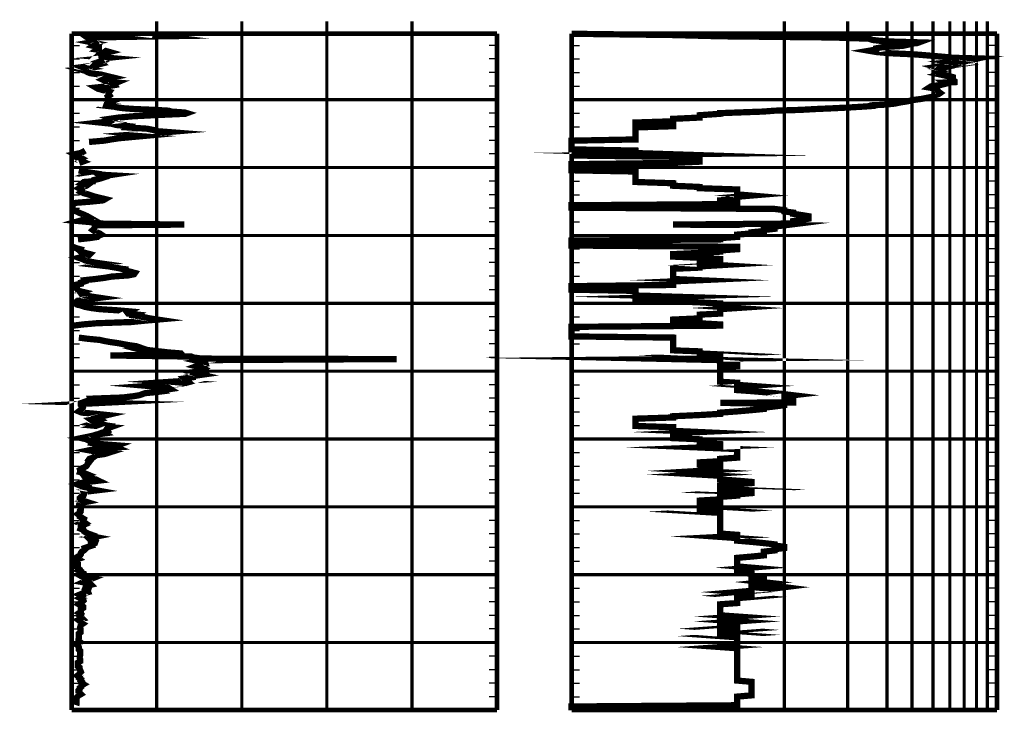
# Model space of a CAD drawing. Extents: x 0 to 10.2, y 0 to 7.6.
# Tile 7 of 8: x 5 to 8.2, y 3.6 to 5.8. Entities that reach past the tile are written whole.
import ezdxf

# ---------------------------------------------------------------- set-up
doc = ezdxf.new("R2010")
doc.units = 0
doc.linetypes.add('Dot', pattern=[0.04, 0, -0.04])
doc.linetypes.add('Solid', pattern=[0])
doc.layers.get('0').update_dxf_attribs({"linetype": 'Solid'})

msp = doc.modelspace()

# ---------------------------------------------------------------- linework, layer by layer
at = {"color": 8, "linetype": 'Solid', "const_width": 0.01}
for points in [[(5.466, 5.75), (5.466, 5.79)], [(5.738, 5.75), (5.738, 5.79)], [(6.01, 5.75), (6.01, 5.79)], [(6.282, 5.75), (6.282, 5.79)]]:
    msp.add_lwpolyline(points, dxfattribs=at)
at = {"color": 8, "linetype": 'Dot', "const_width": 0.01}
for points in [[(7.472, 5.79), (7.472, 3.58754626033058)], [(7.6743763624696, 5.79), (7.6743763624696, 3.58754626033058)], [(7.80024905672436, 5.79), (7.80024905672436, 3.58754626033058)], [(7.87996842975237, 5.79), (7.87996842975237, 3.58754626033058)], [(7.9472996, 5.79), (7.9472996, 3.58754626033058)], [(8.0011429, 5.79), (8.0011429, 3.58754626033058)], [(8.0466667, 5.79), (8.0466667, 3.58754626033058)], [(8.0861012, 5.79), (8.0861012, 3.58754626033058)], [(8.1208849, 5.79), (8.1208849, 3.58754626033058)], [(5.466, 5.75), (5.466, 3.58754626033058)], [(5.738, 5.75), (5.738, 3.58754626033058)], [(6.01, 5.75), (6.01, 3.58754626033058)], [(6.282, 5.75), (6.282, 3.58754626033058)], [(5.194, 5.53915783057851), (6.554, 5.53915783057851)], [(6.554, 5.53915783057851), (5.194, 5.53915783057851)], [(6.792, 5.53915783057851), (8.152, 5.53915783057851)], [(8.152, 5.53915783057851), (6.792, 5.53915783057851)], [(5.194, 5.32221568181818), (6.554, 5.32221568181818)], [(6.554, 5.32221568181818), (5.194, 5.32221568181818)], [(6.792, 5.32221568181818), (8.152, 5.32221568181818)], [(8.152, 5.32221568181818), (6.792, 5.32221568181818)], [(5.194, 5.10527353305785), (6.554, 5.10527353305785)], [(6.554, 5.10527353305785), (5.194, 5.10527353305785)], [(6.792, 5.10527353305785), (8.152, 5.10527353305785)], [(8.152, 5.10527353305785), (6.792, 5.10527353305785)], [(5.194, 4.88833138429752), (6.554, 4.88833138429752)], [(6.554, 4.88833138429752), (5.194, 4.88833138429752)], [(6.792, 4.88833138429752), (8.152, 4.88833138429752)], [(8.152, 4.88833138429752), (6.792, 4.88833138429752)], [(5.194, 4.67138923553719), (6.554, 4.67138923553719)], [(6.554, 4.67138923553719), (5.194, 4.67138923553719)], [(6.792, 4.67138923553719), (8.152, 4.67138923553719)], [(8.152, 4.67138923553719), (6.792, 4.67138923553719)], [(5.194, 4.45444708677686), (6.554, 4.45444708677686)], [(6.554, 4.45444708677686), (5.194, 4.45444708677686)], [(6.792, 4.45444708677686), (8.152, 4.45444708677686)], [(8.152, 4.45444708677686), (6.792, 4.45444708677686)], [(5.194, 4.23750493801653), (6.554, 4.23750493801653)], [(6.554, 4.23750493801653), (5.194, 4.23750493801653)], [(6.792, 4.23750493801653), (8.152, 4.23750493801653)], [(8.152, 4.23750493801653), (6.792, 4.23750493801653)], [(5.194, 4.0205627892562), (6.554, 4.0205627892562)], [(6.554, 4.0205627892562), (5.194, 4.0205627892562)], [(6.792, 4.0205627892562), (8.152, 4.0205627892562)], [(8.152, 4.0205627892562), (6.792, 4.0205627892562)], [(5.194, 3.80362064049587), (6.554, 3.80362064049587)], [(6.554, 3.80362064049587), (5.194, 3.80362064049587)], [(6.792, 3.80362064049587), (8.152, 3.80362064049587)], [(8.152, 3.80362064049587), (6.792, 3.80362064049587)]]:
    msp.add_lwpolyline(points, dxfattribs=at)
at = {"color": 244, "linetype": 'Solid', "const_width": 0.02}
for points in [[(6.792, 5.75), (7.11644245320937, 5.74588981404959), (7.26729960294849, 5.74191109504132), (7.62870526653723, 5.73804475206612), (7.74259920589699, 5.73417840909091), (7.75418187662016, 5.73018059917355), (7.77606746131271, 5.72768446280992), (7.81550198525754, 5.72509460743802), (7.90275854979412, 5.7225420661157), (7.89580951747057, 5.71998952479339), (7.86625284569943, 5.71743698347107), (7.86625284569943, 5.71484669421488), (7.85028570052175, 5.71128103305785), (7.78643063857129, 5.70732053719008), (7.76532735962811, 5.70337913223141), (7.76532735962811, 5.69949413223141), (7.74259920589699, 5.69564644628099), (7.76532735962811, 5.69172413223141), (7.8061259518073, 5.68793285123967), (7.88869302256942, 5.68406650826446), (7.9352440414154, 5.68025657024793), (7.98076785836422, 5.67637157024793), (8.01082634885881, 5.67316212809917), (8.08976981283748, 5.67109727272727), (8.05498609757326, 5.66375898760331), (8.02928987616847, 5.66238878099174), (8.02478108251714, 5.66103766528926), (8.01082634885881, 5.65968611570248), (8.02020238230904, 5.65831590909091), (8.02020238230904, 5.65698345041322), (8.02928987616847, 5.65565099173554), (8.02478108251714, 5.65433719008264), (8.01555157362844, 5.65298564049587), (8.02478108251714, 5.65163452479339), (8.01555157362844, 5.6503020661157), (8.00602428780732, 5.64896960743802), (8.00602428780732, 5.64761805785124), (7.9911310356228, 5.64628559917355), (7.97002775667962, 5.64482167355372), (7.95888227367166, 5.64339506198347), (7.96450759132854, 5.64179966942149), (7.97544662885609, 5.64001683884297), (7.97002775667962, 5.63857157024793), (7.96450759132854, 5.63708898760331), (7.95888227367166, 5.63035076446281), (7.96450759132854, 5.6285679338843), (7.97002775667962, 5.62723547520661), (7.96450759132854, 5.62425121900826), (7.97544662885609, 5.62121055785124), (7.97002775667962, 5.61985944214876), (8.01082634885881, 5.61090667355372), (8.01082634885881, 5.60704033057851), (8.01082634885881, 5.60313667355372), (8.01555157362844, 5.59923301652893), (8.01555157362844, 5.59536667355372), (7.98076785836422, 5.59388365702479), (7.98599490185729, 5.58994225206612), (7.97002775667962, 5.58600084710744), (7.94133333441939, 5.58202212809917), (7.9352440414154, 5.5780807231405), (7.95888227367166, 5.57421438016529), (7.96450759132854, 5.56445458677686), (7.97002775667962, 5.56058867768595), (7.96450759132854, 5.55675964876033), (7.9531477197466, 5.55287464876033), (7.94729960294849, 5.54897055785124), (7.92902654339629, 5.54534849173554), (7.90954782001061, 5.54161361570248), (7.88140079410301, 5.53791605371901), (7.86625284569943, 5.53414342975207), (7.84196627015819, 5.53035258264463), (7.82458947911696, 5.52663636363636), (7.78643063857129, 5.52284508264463), (7.75418187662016, 5.52139981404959), (7.75418187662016, 5.51914752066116), (7.71797492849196, 5.51667004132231), (7.67670039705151, 5.51419256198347), (7.62870526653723, 5.5117901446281), (7.5713670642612, 5.50933175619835), (7.52584324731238, 5.50674146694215), (7.44088490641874, 5.50407654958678), (7.40610119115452, 5.50129882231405), (7.32114285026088, 5.49820175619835), (7.26729960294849, 5.49615599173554), (7.26729960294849, 5.4941852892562), (7.20140079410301, 5.48958741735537), (7.20140079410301, 5.48600223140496), (7.20140079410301, 5.48207991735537), (7.11644245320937, 5.47800704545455), (7.11644245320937, 5.47412204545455), (7.11644245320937, 5.47019929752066), (6.99670039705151, 5.46631429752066), (6.99670039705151, 5.4623351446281), (7.11644245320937, 5.45835642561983), (7.11644245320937, 5.45441502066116), (6.99670039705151, 5.45049227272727), (6.99670039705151, 5.44647580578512), (6.99670039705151, 5.44251574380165), (6.99670039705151, 5.43853659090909), (6.99670039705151, 5.43579661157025), (6.99670039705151, 5.43191161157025), (6.99670039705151, 5.42795111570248), (6.99670039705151, 5.42393508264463), (6.99670039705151, 5.41993727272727), (6.99670039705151, 5.41605227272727), (6.99670039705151, 5.41214818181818), (6.792, 5.40816946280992), (6.792, 5.40415299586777), (6.792, 5.4001929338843), (6.792, 5.39627018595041), (6.792, 5.39229146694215), (6.792, 5.38834962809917), (6.792, 5.38433316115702), (6.792, 5.38048590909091), (6.99670039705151, 5.37652584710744), (6.99670039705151, 5.37254669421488), (6.99670039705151, 5.3685866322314), (7.11644245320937, 5.36466388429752), (6.792, 5.36076022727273), (7.11644245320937, 5.35678107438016), (7.11644245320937, 5.35278369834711), (7.20140079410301, 5.34887960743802), (7.20140079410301, 5.34490088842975), (7.20140079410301, 5.34101545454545), (7.11644245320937, 5.33705539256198), (6.792, 5.33305758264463), (6.792, 5.32921033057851), (6.792, 5.32530623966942), (6.792, 5.32129020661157), (6.792, 5.3173483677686), (6.792, 5.31346336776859), (6.99670039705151, 5.30959702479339), (6.99670039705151, 5.3056747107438), (6.99670039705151, 5.30173330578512), (6.99670039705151, 5.29784830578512), (6.99670039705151, 5.29390646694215), (6.99670039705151, 5.29007787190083), (6.99670039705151, 5.28617421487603), (6.99670039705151, 5.28225146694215), (6.99670039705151, 5.27842287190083), (6.99670039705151, 5.27613283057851), (7.11644245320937, 5.27213545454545), (7.11644245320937, 5.2681376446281), (7.11644245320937, 5.26413983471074), (7.20140079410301, 5.26021708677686), (7.20140079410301, 5.2562192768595), (7.32114285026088, 5.25222190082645), (7.32114285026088, 5.24826183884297), (7.32114285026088, 5.24435774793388), (7.32114285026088, 5.24047274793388), (7.32114285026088, 5.23655), (7.36666666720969, 5.23272140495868), (7.32114285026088, 5.22889237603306), (7.32114285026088, 5.22528896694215), (7.32114285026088, 5.22132890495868), (7.26729960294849, 5.2173875), (7.26729960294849, 5.21342743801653), (7.32114285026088, 5.20952334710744), (7.32114285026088, 5.20561969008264), (6.792, 5.20173469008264), (6.792, 5.19775553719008), (6.792, 5.19387053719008), (7.44088490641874, 5.1899477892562), (7.472, 5.1860627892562), (7.472, 5.18210272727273), (7.50014702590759, 5.17823638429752), (7.50014702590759, 5.17437004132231), (7.52584324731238, 5.17056010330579), (7.54948147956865, 5.16665601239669), (7.54948147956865, 5.1627523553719), (7.54948147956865, 5.15888601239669), (7.52584324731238, 5.15501966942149), (7.50014702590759, 5.15115332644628), (7.50014702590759, 5.1472119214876), (7.50014702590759, 5.1433455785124), (7.11644245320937, 5.13993004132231), (7.472, 5.13745212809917), (7.44088490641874, 5.13352981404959), (7.44088490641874, 5.12996371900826), (7.44088490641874, 5.12639762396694), (7.40610119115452, 5.12270049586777), (7.40610119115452, 5.1189842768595), (7.36666666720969, 5.11526805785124), (7.36666666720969, 5.11157049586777), (7.32114285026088, 5.10781696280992), (7.32114285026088, 5.10413805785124), (7.32114285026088, 5.10051599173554), (7.26729960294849, 5.09661190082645), (7.26729960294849, 5.09263318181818), (6.792, 5.0887104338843), (6.792, 5.08475037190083), (6.792, 5.08084671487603), (6.792, 5.07683024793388), (6.792, 5.0729075), (7.32114285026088, 5.06900384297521), (7.32114285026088, 5.06508109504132), (7.32114285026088, 5.06121475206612), (7.26729960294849, 5.05725469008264), (7.26729960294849, 5.05333194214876), (7.20140079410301, 5.04942785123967), (7.11644245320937, 5.04548688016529), (7.11644245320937, 5.04150772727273), (7.11644245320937, 5.03758541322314), (7.20140079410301, 5.03371907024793), (7.26729960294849, 5.02981497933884), (7.26729960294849, 5.02589223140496), (7.20140079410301, 5.02193216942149), (7.20140079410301, 5.01795345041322), (7.20140079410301, 5.0141244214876), (7.26729960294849, 5.01018301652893), (7.20140079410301, 5.00626070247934), (7.20140079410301, 5.00231929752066), (7.11644245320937, 4.99845295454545), (7.11644245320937, 4.9970454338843), (7.11644245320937, 4.99323549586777), (7.11644245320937, 4.98923768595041), (7.11644245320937, 4.98523987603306), (7.11644245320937, 4.98131712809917), (7.11644245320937, 4.97748853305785), (7.11644245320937, 4.97365950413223), (7.11644245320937, 4.96975584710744), (7.11644245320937, 4.96594590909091), (7.20140079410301, 4.96211688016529), (7.11644245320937, 4.95834469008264), (7.11644245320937, 4.9545720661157), (7.11644245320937, 4.95072438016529), (7.11644245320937, 4.94691444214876), (6.792, 4.94312316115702), (6.792, 4.93935053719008), (6.792, 4.93557834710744), (6.792, 4.93173066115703), (6.99670039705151, 4.92799578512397), (6.99670039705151, 4.92420450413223), (6.99670039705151, 4.92052603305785), (6.99670039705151, 4.91686621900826), (6.99670039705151, 4.91315), (7.11644245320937, 4.90950884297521), (6.99670039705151, 4.90584902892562), (6.99670039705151, 4.90222652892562), (6.99670039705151, 4.89852940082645), (7.11644245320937, 4.89488824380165), (7.20140079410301, 4.89130349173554), (7.26729960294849, 4.88770008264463), (7.26729960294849, 4.88411533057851), (7.26729960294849, 4.88045508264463), (7.26729960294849, 4.87683301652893), (7.32114285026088, 4.87317320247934), (7.26729960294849, 4.86958845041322), (7.26729960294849, 4.8660223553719), (7.26729960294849, 4.86241894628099), (7.26729960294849, 4.85885285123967), (7.26729960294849, 4.85538047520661), (7.20140079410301, 4.85202090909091), (7.20140079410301, 4.84811725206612), (7.20140079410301, 4.84410078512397), (7.20140079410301, 4.84015938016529), (7.11644245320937, 4.8362552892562), (7.11644245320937, 4.83233297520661), (7.11644245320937, 4.82841022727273), (7.20140079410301, 4.82448747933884), (7.26729960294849, 4.82060247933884), (7.26729960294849, 4.81673613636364), (6.792, 4.81301991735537), (6.792, 4.80920997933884), (6.792, 4.80538138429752), (6.792, 4.8017966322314), (6.792, 4.79785522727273), (6.792, 4.79400754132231), (6.792, 4.79006613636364), (6.792, 4.78616247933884), (6.792, 4.7823898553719), (7.11644245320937, 4.77857991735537), (7.11644245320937, 4.77482595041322), (7.11644245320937, 4.77107241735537), (7.11644245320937, 4.76773150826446), (7.11644245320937, 4.76442834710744), (7.11644245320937, 4.7611625), (7.11644245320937, 4.75785933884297), (7.11644245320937, 4.75451842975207), (7.11644245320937, 4.75115886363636), (7.11644245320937, 4.74783704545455), (7.11644245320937, 4.74447747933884), (7.11644245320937, 4.7412302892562), (7.11644245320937, 4.73790847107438), (7.20140079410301, 4.73460530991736), (7.20140079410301, 4.73130171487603), (7.20140079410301, 4.72796123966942), (7.26729960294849, 4.72475179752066), (7.20140079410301, 4.72141088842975), (7.26729960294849, 4.71801357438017), (7.26729960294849, 4.71474816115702), (7.26729960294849, 4.71146365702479), (7.11644245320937, 4.70994332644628), (7.26729960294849, 4.70660241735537), (7.26729960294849, 4.70266101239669), (7.26729960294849, 4.69870095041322), (7.32114285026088, 4.69475954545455), (7.32114285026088, 4.69089320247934), (7.32114285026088, 4.68695179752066), (7.26729960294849, 4.68302948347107), (7.26729960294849, 4.67914404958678), (7.26729960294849, 4.67527770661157), (7.26729960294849, 4.67135539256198), (7.26729960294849, 4.66746995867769), (7.26729960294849, 4.66350989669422), (7.26729960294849, 4.65964398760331), (7.26729960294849, 4.65575855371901), (7.26729960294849, 4.65187355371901), (7.26729960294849, 4.6480072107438), (7.26729960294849, 4.64429099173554), (7.26729960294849, 4.64081904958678), (7.26729960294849, 4.63751588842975), (7.32114285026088, 4.63423095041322), (7.32114285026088, 4.63081541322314), (7.32114285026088, 4.62753090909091), (7.36666666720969, 4.62422774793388), (7.32114285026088, 4.62088683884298), (7.32114285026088, 4.61754592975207), (7.32114285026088, 4.61416770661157), (7.32114285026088, 4.61082679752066), (7.36666666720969, 4.60754229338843), (7.40610119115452, 4.60423913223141), (7.44088490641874, 4.60097328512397), (7.472, 4.59765146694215), (7.50014702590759, 4.59429190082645), (7.472, 4.59096964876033), (7.472, 4.58710330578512), (7.472, 4.58321830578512), (7.50014702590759, 4.57929555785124), (7.50014702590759, 4.57533549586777), (7.50014702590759, 4.57146915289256), (7.26729960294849, 4.56994882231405), (7.472, 4.56647688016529), (7.472, 4.56249772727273), (7.44088490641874, 4.55849991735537), (7.40610119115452, 4.55448388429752), (7.40610119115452, 4.55050473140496), (7.36666666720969, 4.54661973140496), (7.32114285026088, 4.54267832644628), (7.26729960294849, 4.53879332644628), (7.26729960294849, 4.5348705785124), (7.20140079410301, 4.53102289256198), (7.11644245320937, 4.52715698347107), (7.11644245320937, 4.52327154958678), (6.99670039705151, 4.51936789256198), (6.99670039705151, 4.51548289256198), (6.99670039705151, 4.51163520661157), (6.99670039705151, 4.50773154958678), (6.99670039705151, 4.50382745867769), (6.99670039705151, 4.49998020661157), (6.99670039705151, 4.49611386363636), (7.11644245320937, 4.49224752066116), (7.11644245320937, 4.48832477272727), (7.11644245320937, 4.48442068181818), (7.11644245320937, 4.48055477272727), (7.20140079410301, 4.47666933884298), (7.11644245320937, 4.47274702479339), (7.11644245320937, 4.4688242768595), (7.11644245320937, 4.46497659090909), (7.11644245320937, 4.46112933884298), (7.11644245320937, 4.45728165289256), (7.20140079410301, 4.45343396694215), (7.20140079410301, 4.44956762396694), (7.20140079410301, 4.44568262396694), (7.20140079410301, 4.44187268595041), (7.26729960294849, 4.43794993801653), (7.26729960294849, 4.43402762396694), (7.26729960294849, 4.43004847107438), (7.20140079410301, 4.42734580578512), (7.32114285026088, 4.42225938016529), (7.32114285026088, 4.41829931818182), (7.32114285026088, 4.41432059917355), (7.32114285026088, 4.41041650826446), (7.32114285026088, 4.40653150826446), (7.32114285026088, 4.40257144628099), (7.32114285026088, 4.39863004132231), (7.32114285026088, 4.39474504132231), (7.26729960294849, 4.39091601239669), (7.26729960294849, 4.38708741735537), (7.26729960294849, 4.38337119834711), (7.20140079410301, 4.37982419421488), (7.20140079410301, 4.3758827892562), (7.20140079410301, 4.37192229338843), (7.26729960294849, 4.36799997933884), (7.26729960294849, 4.36403948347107), (7.26729960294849, 4.36017314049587), (7.26729960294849, 4.35632588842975), (7.20140079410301, 4.35242179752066), (7.26729960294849, 4.34853679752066), (7.26729960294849, 4.34463314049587), (7.20140079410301, 4.34076679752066), (7.26729960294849, 4.33688136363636), (7.26729960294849, 4.33295904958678), (7.26729960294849, 4.32894258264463), (7.26729960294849, 4.32503849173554), (7.32114285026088, 4.32117258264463), (7.36666666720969, 4.31732489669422), (7.36666666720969, 4.31343989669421), (7.32114285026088, 4.30955489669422), (7.26729960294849, 4.30568811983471), (7.26729960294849, 4.30187818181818), (7.26729960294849, 4.29804958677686), (7.26729960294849, 4.2940708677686), (7.36666666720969, 4.2901667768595), (7.32114285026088, 4.28673214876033), (7.36666666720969, 4.28521181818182), (7.36666666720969, 4.28128907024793), (7.32114285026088, 4.27734809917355), (7.32114285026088, 4.2733316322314), (7.26729960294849, 4.26935247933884), (7.26729960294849, 4.26541107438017), (7.26729960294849, 4.26148832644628), (7.20140079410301, 4.25752826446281), (7.20140079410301, 4.25354954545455), (7.26729960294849, 4.24958904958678), (7.26729960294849, 4.24570448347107), (7.26729960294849, 4.2417630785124), (7.20140079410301, 4.23780301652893), (7.20140079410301, 4.23393667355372), (7.20140079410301, 4.22993842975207), (7.26729960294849, 4.22601611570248), (7.20140079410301, 4.2220933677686), (7.26729960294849, 4.21817061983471), (7.26729960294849, 4.21428561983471), (7.26729960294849, 4.21038196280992), (7.26729960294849, 4.20649696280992), (7.26729960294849, 4.20255555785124), (7.26729960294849, 4.19863280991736), (7.26729960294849, 4.19476646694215), (7.26729960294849, 4.19090012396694), (7.26729960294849, 4.18694006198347), (7.26729960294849, 4.18305506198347), (7.26729960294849, 4.17920737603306), (7.26729960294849, 4.17534103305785), (7.26729960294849, 4.17151243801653), (7.26729960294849, 4.16758969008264), (7.26729960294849, 4.16383615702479), (7.26729960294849, 4.15985700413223), (7.26729960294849, 4.15595334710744), (7.26729960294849, 4.15208657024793), (7.32114285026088, 4.14812650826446), (7.32114285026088, 4.14420419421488), (7.26729960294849, 4.14142646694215), (7.32114285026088, 4.13756012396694), (7.32114285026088, 4.13356231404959), (7.32114285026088, 4.12950853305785), (7.36666666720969, 4.12552938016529), (7.40610119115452, 4.12166303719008), (7.44088490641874, 4.11768431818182), (7.44088490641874, 4.11372425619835), (7.472, 4.10982016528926), (7.472, 4.10595382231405), (7.44088490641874, 4.10206882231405), (7.44088490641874, 4.09818382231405), (7.40610119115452, 4.09422376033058), (7.40610119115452, 4.09026326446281), (7.40610119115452, 4.08630320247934), (7.40610119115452, 4.08238088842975), (7.36666666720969, 4.07843948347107), (7.32114285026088, 4.07451673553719), (7.32114285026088, 4.07059398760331), (7.32114285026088, 4.06674630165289), (7.32114285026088, 4.06276758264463), (7.32114285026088, 4.05880752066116), (7.32114285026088, 4.05495983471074), (7.32114285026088, 4.05099977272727), (7.32114285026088, 4.04709611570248), (7.36666666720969, 4.0431547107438), (7.32114285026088, 4.0392692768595), (7.32114285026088, 4.0354029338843), (7.32114285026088, 4.0315179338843), (7.32114285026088, 4.0276329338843), (7.36666666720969, 4.0237292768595), (7.36666666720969, 4.01982518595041), (7.36666666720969, 4.01594018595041), (7.40610119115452, 4.0120925), (7.40610119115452, 4.00813243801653), (7.36666666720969, 4.00422878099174), (7.36666666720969, 4.00103799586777), (7.40610119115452, 3.9965520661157), (7.36666666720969, 3.99261066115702), (7.36666666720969, 3.98863194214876), (7.44088490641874, 3.98467188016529), (7.472, 3.9807491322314), (7.44088490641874, 3.9768641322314), (7.36666666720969, 3.97290407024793), (7.36666666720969, 3.96898132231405), (7.32114285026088, 3.96505857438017), (7.36666666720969, 3.96117357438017), (7.36666666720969, 3.95730723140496), (7.32114285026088, 3.95336582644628), (7.36666666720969, 3.9494248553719), (7.32114285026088, 3.94552076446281), (7.32114285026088, 3.94163576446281), (7.32114285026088, 3.93771301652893), (7.32114285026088, 3.93377161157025), (7.32114285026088, 3.92988661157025), (7.26729960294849, 3.92598295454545), (7.26729960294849, 3.92207886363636), (7.26729960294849, 3.91813745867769)], [(7.26729960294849, 3.91813745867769), (7.26729960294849, 3.91417739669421), (7.26729960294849, 3.91029239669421), (7.26729960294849, 3.90638830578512), (7.26729960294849, 3.90244690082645), (7.26729960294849, 3.89852458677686), (7.26729960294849, 3.89462049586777), (7.26729960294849, 3.89077324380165), (7.32114285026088, 3.88688780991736), (7.26729960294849, 3.88292774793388), (7.26729960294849, 3.879005), (7.26729960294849, 3.87508268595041), (7.32114285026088, 3.87121634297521), (7.26729960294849, 3.86733134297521), (7.26729960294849, 3.86348365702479), (7.26729960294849, 3.85969237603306), (7.32114285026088, 3.85599481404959), (7.32114285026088, 3.85203475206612), (7.26729960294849, 3.84803694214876), (7.32114285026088, 3.8440582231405), (7.26729960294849, 3.84011681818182), (7.26729960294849, 3.83621272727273), (7.26729960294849, 3.83227175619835), (7.32114285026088, 3.82834900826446), (7.26729960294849, 3.82438894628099), (7.32114285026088, 3.82050351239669), (7.32114285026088, 3.81663760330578), (7.32114285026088, 3.81269619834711), (7.32114285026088, 3.80877345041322), (7.32114285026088, 3.80488801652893), (7.32114285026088, 3.80096570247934), (7.32114285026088, 3.79708070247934), (7.32114285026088, 3.79317661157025), (7.26729960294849, 3.78927295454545), (7.32114285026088, 3.78538795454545), (7.32114285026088, 3.78155935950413), (7.32114285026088, 3.77765526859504), (7.32114285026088, 3.77378892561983), (7.32114285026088, 3.76992258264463), (7.32114285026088, 3.76607489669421), (7.32114285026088, 3.7622276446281), (7.32114285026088, 3.75837995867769), (7.32114285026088, 3.75460733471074), (7.32114285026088, 3.75085380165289), (7.32114285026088, 3.74726904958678), (7.32114285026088, 3.74334630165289), (7.32114285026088, 3.73942398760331), (7.32114285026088, 3.73544483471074), (7.32114285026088, 3.73150342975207), (7.32114285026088, 3.72758111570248), (7.32114285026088, 3.72354555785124), (7.32114285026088, 3.71958549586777), (7.32114285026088, 3.70984435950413), (7.32114285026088, 3.70582789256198), (7.32114285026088, 3.70184917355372), (7.32114285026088, 3.69796417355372), (7.32114285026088, 3.69398502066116), (7.32114285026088, 3.68996855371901), (7.32114285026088, 3.68602714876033), (7.32114285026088, 3.68210483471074), (7.36666666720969, 3.67818208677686), (7.36666666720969, 3.67425977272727), (7.36666666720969, 3.6702992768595), (7.36666666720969, 3.66635787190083), (7.36666666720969, 3.66243555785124), (7.36666666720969, 3.65847506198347), (7.36666666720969, 3.654515), (7.36666666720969, 3.65055493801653), (7.36666666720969, 3.64663219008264), (7.36666666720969, 3.64270987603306), (7.36666666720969, 3.6387307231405), (7.36666666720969, 3.63477066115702), (7.32114285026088, 3.63084791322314), (7.32114285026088, 3.62690650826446), (7.32114285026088, 3.62289004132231), (7.32114285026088, 3.61892997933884), (7.32114285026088, 3.61500723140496), (7.32114285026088, 3.61110357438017), (7.32114285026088, 3.60718082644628), (7.32114285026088, 3.60322076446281), (6.792, 3.59927935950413), (6.792, 3.59530064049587), (6.792, 3.59139654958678), (6.792, 3.58743648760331)]]:
    msp.add_lwpolyline(points, dxfattribs=at)
at = {"color": 205, "linetype": 'Solid', "const_width": 0.02}
for points in [[(5.4524, 5.74588981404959), (5.4864, 5.74191109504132), (5.24432, 5.73804475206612), (5.24976, 5.73417840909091), (5.27288, 5.73018059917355), (5.27288, 5.72768446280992), (5.27288, 5.72509460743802), (5.25792, 5.7225420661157), (5.27016, 5.71998952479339), (5.27424, 5.71743698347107), (5.2688, 5.71484669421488), (5.26336, 5.71128103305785), (5.28104, 5.70732053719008), (5.28104, 5.70337913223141), (5.2756, 5.69949413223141), (5.30144, 5.69564644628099), (5.31504, 5.69172413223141), (5.30008, 5.68793285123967), (5.28512, 5.68406650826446), (5.27832, 5.68025657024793), (5.27424, 5.67637157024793), (5.31096, 5.67316212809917), (5.29056, 5.67109727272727), (5.29192, 5.66375898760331), (5.2892, 5.66238878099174), (5.28512, 5.66103766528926), (5.2892, 5.65968611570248), (5.2892, 5.65831590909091), (5.29056, 5.65698345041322), (5.27832, 5.65565099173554), (5.27016, 5.65433719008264), (5.27016, 5.65298564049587), (5.2688, 5.65163452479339), (5.27288, 5.6503020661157), (5.26744, 5.64896960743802), (5.25792, 5.64761805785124), (5.2484, 5.64628559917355), (5.23888, 5.64482167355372), (5.228, 5.64339506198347), (5.23208, 5.64179966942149), (5.24024, 5.64001683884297), (5.22936, 5.63857157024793), (5.21848, 5.63708898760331), (5.2416, 5.63035076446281), (5.24296, 5.6285679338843), (5.24568, 5.62723547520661), (5.25248, 5.62425121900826), (5.27288, 5.62121055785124), (5.28648, 5.61985944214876), (5.3232, 5.61090667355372), (5.30144, 5.60704033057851), (5.29328, 5.60313667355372), (5.30144, 5.59923301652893), (5.31912, 5.59536667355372), (5.33816, 5.59388365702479), (5.32864, 5.58994225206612), (5.33136, 5.58600084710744), (5.30824, 5.58202212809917), (5.27152, 5.5780807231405), (5.27832, 5.57421438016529), (5.31504, 5.56445458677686), (5.31232, 5.56058867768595), (5.31232, 5.55675964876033), (5.31504, 5.55287464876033), (5.3096, 5.54897055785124), (5.31096, 5.54534849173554), (5.31096, 5.54161361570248), (5.31096, 5.53791605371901), (5.32048, 5.53414342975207), (5.3096, 5.53035258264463), (5.30688, 5.52663636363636), (5.30552, 5.52284508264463), (5.31504, 5.52139981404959), (5.3096, 5.51914752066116), (5.33136, 5.51667004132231), (5.34224, 5.51419256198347), (5.36128, 5.5117901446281), (5.39528, 5.50933175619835), (5.4592, 5.50674146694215), (5.50408, 5.50407654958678), (5.51224, 5.50129882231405), (5.55576, 5.49820175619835), (5.56256, 5.49615599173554), (5.55712, 5.4941852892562), (5.45648, 5.48958741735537), (5.38848, 5.48600223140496), (5.34496, 5.48207991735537), (5.3164, 5.47800704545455), (5.32456, 5.47412204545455), (5.31776, 5.47019929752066), (5.28376, 5.46631429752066), (5.32184, 5.4623351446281), (5.3368, 5.45835642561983), (5.3776, 5.45441502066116), (5.37352, 5.45049227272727), (5.43472, 5.44647580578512), (5.45512, 5.44251574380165), (5.46736, 5.43853659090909), (5.50272, 5.43579661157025), (5.45648, 5.43191161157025), (5.398, 5.42795111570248), (5.432, 5.42393508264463), (5.38848, 5.41993727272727), (5.34632, 5.41605227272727), (5.32048, 5.41214818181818), (5.29736, 5.40816946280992), (5.24976, 5.40415299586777)], [(5.23752, 5.37652584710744), (5.23072, 5.37254669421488), (5.22256, 5.3685866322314), (5.20352, 5.36466388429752), (5.21848, 5.35678107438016), (5.22528, 5.35278369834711), (5.21576, 5.34887960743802), (5.21984, 5.34490088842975), (5.22936, 5.34101545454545), (5.21848, 5.33705539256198)], [(5.21712, 5.31346336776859), (5.23072, 5.30959702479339), (5.25656, 5.3056747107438), (5.24704, 5.30173330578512), (5.31504, 5.29784830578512), (5.2892, 5.29390646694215), (5.29464, 5.29007787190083), (5.2824, 5.28617421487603), (5.26472, 5.28225146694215), (5.26336, 5.27842287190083), (5.23344, 5.27613283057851), (5.228, 5.27213545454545), (5.24704, 5.2681376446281), (5.2416, 5.26413983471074), (5.22528, 5.26021708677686), (5.21848, 5.2562192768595), (5.22664, 5.25222190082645), (5.228, 5.24826183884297), (5.22392, 5.24435774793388), (5.23208, 5.24047274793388), (5.24704, 5.23655), (5.25792, 5.23272140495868), (5.27016, 5.22889237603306), (5.28512, 5.22528896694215), (5.30144, 5.22132890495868), (5.29464, 5.2173875), (5.25656, 5.21342743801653), (5.2076, 5.20952334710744), (5.19808, 5.20561969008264), (5.19672, 5.1899477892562), (5.2008, 5.1860627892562), (5.20896, 5.18210272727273), (5.21712, 5.17823638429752), (5.22664, 5.17437004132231), (5.23616, 5.17056010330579), (5.24432, 5.16665601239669), (5.25112, 5.1627523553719), (5.25792, 5.15888601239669), (5.23072, 5.15501966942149), (5.21712, 5.15115332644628), (5.26064, 5.1472119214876), (5.26472, 5.1433455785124), (5.5544, 5.13993004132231), (5.27152, 5.13745212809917), (5.2688, 5.13352981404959), (5.26744, 5.12996371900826), (5.26608, 5.12639762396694), (5.262, 5.12270049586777), (5.26744, 5.1189842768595), (5.27424, 5.11526805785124), (5.28376, 5.11157049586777), (5.2892, 5.10781696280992), (5.27968, 5.10413805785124), (5.27696, 5.10051599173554), (5.25112, 5.09661190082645), (5.2144, 5.09263318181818)], [(5.19808, 5.06900384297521), (5.2076, 5.06508109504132), (5.2212, 5.06121475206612), (5.21848, 5.05725469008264), (5.22256, 5.05333194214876), (5.23752, 5.04942785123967), (5.25248, 5.04548688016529), (5.2484, 5.04150772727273), (5.23344, 5.03758541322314), (5.21712, 5.03371907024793), (5.228, 5.02981497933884), (5.23616, 5.02589223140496), (5.25112, 5.02193216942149), (5.27152, 5.01795345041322), (5.29872, 5.0141244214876), (5.27832, 5.01018301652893), (5.31232, 5.00626070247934), (5.33544, 5.00231929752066), (5.35448, 4.99845295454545), (5.36672, 4.9970454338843), (5.36672, 4.99323549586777), (5.38168, 4.98923768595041), (5.39664, 4.98523987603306), (5.39392, 4.98131712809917), (5.37488, 4.97748853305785), (5.32184, 4.97365950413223), (5.30008, 4.96975584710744), (5.27016, 4.96594590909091), (5.2348, 4.96211688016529), (5.23616, 4.95834469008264), (5.22392, 4.9545720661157), (5.22392, 4.95072438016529), (5.20488, 4.94691444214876), (5.21576, 4.92799578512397), (5.23208, 4.92420450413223), (5.22392, 4.92052603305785), (5.22664, 4.91686621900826), (5.23888, 4.91315), (5.25928, 4.90950884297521), (5.28376, 4.90584902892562), (5.25384, 4.90222652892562), (5.2348, 4.89852940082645), (5.21168, 4.89488824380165), (5.2076, 4.89130349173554), (5.20624, 4.88770008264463), (5.21168, 4.88411533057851), (5.22664, 4.88045508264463), (5.23752, 4.87683301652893), (5.25656, 4.87317320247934), (5.28376, 4.86958845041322), (5.33816, 4.8660223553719), (5.37896, 4.86241894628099), (5.37216, 4.85885285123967), (5.37488, 4.85538047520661), (5.40616, 4.85202090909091), (5.40072, 4.84811725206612), (5.4252, 4.84410078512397), (5.44288, 4.84015938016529), (5.46872, 4.8362552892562), (5.42384, 4.83233297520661), (5.38576, 4.82841022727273), (5.27424, 4.82448747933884), (5.22936, 4.82060247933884), (5.19944, 4.81673613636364)], [(5.21712, 4.77857991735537), (5.24568, 4.77482595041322), (5.28512, 4.77107241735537), (5.29872, 4.76773150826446), (5.31776, 4.76442834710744), (5.34088, 4.7611625), (5.35856, 4.75785933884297), (5.37624, 4.75451842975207), (5.40072, 4.75115886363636), (5.41024, 4.74783704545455), (5.39664, 4.74447747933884), (5.40888, 4.7412302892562), (5.4456, 4.73790847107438), (5.47416, 4.73460530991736), (5.50272, 4.73130171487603), (5.54352, 4.72796123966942), (5.54624, 4.72475179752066), (5.31776, 4.72141088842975), (5.57616, 4.71801357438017), (5.58568, 4.71474816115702), (5.61016, 4.71146365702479), (6.23304, 4.70994332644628), (5.6292, 4.70660241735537), (5.60336, 4.70266101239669), (5.62104, 4.69870095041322), (5.6224, 4.69475954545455), (5.60336, 4.69089320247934), (5.59248, 4.68695179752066), (5.6088, 4.68302948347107), (5.61696, 4.67914404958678), (5.61016, 4.67527770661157), (5.61424, 4.67135539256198), (5.57888, 4.66746995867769), (5.59112, 4.66350989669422), (5.6088, 4.65964398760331), (5.5816, 4.65575855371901), (5.5816, 4.65187355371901), (5.5544, 4.6480072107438), (5.55848, 4.64429099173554), (5.56256, 4.64081904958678), (5.5136, 4.63751588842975), (5.5612, 4.63423095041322), (5.54896, 4.63081541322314), (5.48096, 4.62753090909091), (5.43608, 4.62422774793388), (5.47416, 4.62088683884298), (5.50408, 4.61754592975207), (5.50952, 4.61416770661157), (5.4864, 4.61082679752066), (5.48912, 4.60754229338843), (5.46328, 4.60423913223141), (5.42928, 4.60097328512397), (5.41976, 4.59765146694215), (5.41024, 4.59429190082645), (5.38984, 4.59096964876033), (5.3572, 4.58710330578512), (5.25384, 4.58321830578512), (5.2552, 4.57929555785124), (5.2416, 4.57533549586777), (5.23072, 4.57146915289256), (5.29192, 4.56994882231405), (5.22392, 4.56647688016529), (5.22392, 4.56249772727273), (5.22664, 4.55849991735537), (5.22936, 4.55448388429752), (5.22664, 4.55050473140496), (5.22256, 4.54661973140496), (5.21712, 4.54267832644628), (5.22664, 4.53879332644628), (5.27152, 4.5348705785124), (5.30824, 4.53102289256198), (5.29192, 4.52715698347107), (5.27832, 4.52327154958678), (5.28376, 4.51936789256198), (5.25656, 4.51548289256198), (5.262, 4.51163520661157), (5.27424, 4.50773154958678), (5.262, 4.50382745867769), (5.2892, 4.49998020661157), (5.2756, 4.49611386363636), (5.31912, 4.49224752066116), (5.30824, 4.48832477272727), (5.30552, 4.48442068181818), (5.30824, 4.48055477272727), (5.29736, 4.47666933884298), (5.3028, 4.47274702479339), (5.27424, 4.4688242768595), (5.262, 4.46497659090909), (5.24432, 4.46112933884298), (5.22528, 4.45728165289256), (5.2416, 4.45343396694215), (5.2484, 4.44956762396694), (5.25928, 4.44568262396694), (5.25792, 4.44187268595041), (5.29056, 4.43794993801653), (5.34088, 4.43402762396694), (5.33, 4.43004847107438), (5.3368, 4.42734580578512), (5.2688, 4.42225938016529), (5.24976, 4.41829931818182), (5.27152, 4.41432059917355), (5.31232, 4.41041650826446), (5.30008, 4.40653150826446), (5.27288, 4.40257144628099), (5.26744, 4.39863004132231), (5.262, 4.39474504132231), (5.25112, 4.39091601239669), (5.2484, 4.38708741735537), (5.25248, 4.38337119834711), (5.24976, 4.37982419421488), (5.24568, 4.3758827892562), (5.24432, 4.37192229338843), (5.2416, 4.36799997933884), (5.2348, 4.36403948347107), (5.22664, 4.36017314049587), (5.2212, 4.35632588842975), (5.22256, 4.35242179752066), (5.2212, 4.34853679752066), (5.23616, 4.34463314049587), (5.24568, 4.34076679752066), (5.23344, 4.33688136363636), (5.23616, 4.33295904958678), (5.24704, 4.32894258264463), (5.27152, 4.32503849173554), (5.27968, 4.32117258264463), (5.24704, 4.31732489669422), (5.22392, 4.31343989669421), (5.21168, 4.30955489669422), (5.2212, 4.30568811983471), (5.23072, 4.30187818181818), (5.25112, 4.29804958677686), (5.25248, 4.2940708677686), (5.27424, 4.2901667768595), (5.24568, 4.28673214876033), (5.23208, 4.28521181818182), (5.23344, 4.28128907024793), (5.23344, 4.27734809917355), (5.23208, 4.2733316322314), (5.22392, 4.26935247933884), (5.21984, 4.26541107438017), (5.21984, 4.26148832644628), (5.22936, 4.25752826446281), (5.2416, 4.25354954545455), (5.2212, 4.24958904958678), (5.21848, 4.24570448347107), (5.21848, 4.2417630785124), (5.22256, 4.23780301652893), (5.22392, 4.23393667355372), (5.22392, 4.22993842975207), (5.2212, 4.22601611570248), (5.22256, 4.2220933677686), (5.21984, 4.21817061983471), (5.2144, 4.21428561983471), (5.21984, 4.21038196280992), (5.21984, 4.20649696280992), (5.22664, 4.20255555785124), (5.23344, 4.19863280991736), (5.23208, 4.19476646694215), (5.23072, 4.19090012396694), (5.23616, 4.18694006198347), (5.22392, 4.18305506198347), (5.23208, 4.17920737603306), (5.22392, 4.17534103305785), (5.22392, 4.17151243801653), (5.22256, 4.16758969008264), (5.23208, 4.16383615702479), (5.23344, 4.15985700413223), (5.23888, 4.15595334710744), (5.24704, 4.15208657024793), (5.25792, 4.14812650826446), (5.25248, 4.14420419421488), (5.26744, 4.14142646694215), (5.2484, 4.13756012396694), (5.25248, 4.13356231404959), (5.2552, 4.12950853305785), (5.27016, 4.12552938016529), (5.2688, 4.12166303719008), (5.25792, 4.11768431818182), (5.25928, 4.11372425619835), (5.24704, 4.10982016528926), (5.23616, 4.10595382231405), (5.23752, 4.10206882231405), (5.23344, 4.09818382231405), (5.22664, 4.09422376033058), (5.22392, 4.09026326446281), (5.22392, 4.08630320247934), (5.2212, 4.08238088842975), (5.2144, 4.07843948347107), (5.2076, 4.07451673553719), (5.2144, 4.07059398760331), (5.20352, 4.06674630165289), (5.20352, 4.06276758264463), (5.20896, 4.05880752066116), (5.2144, 4.05495983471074), (5.2144, 4.05099977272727), (5.2076, 4.04709611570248), (5.21168, 4.0431547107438), (5.21712, 4.0392692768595), (5.2144, 4.0354029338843), (5.22256, 4.0315179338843), (5.2212, 4.0276329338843), (5.23344, 4.0237292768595), (5.2348, 4.01982518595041), (5.22528, 4.01594018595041), (5.23208, 4.0120925), (5.25928, 4.00813243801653), (5.24976, 4.00422878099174), (5.24024, 4.00103799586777), (5.23072, 3.9965520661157), (5.25248, 3.99261066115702), (5.25656, 3.98863194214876), (5.24024, 3.98467188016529), (5.23888, 3.9807491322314), (5.23752, 3.9768641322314), (5.24704, 3.97290407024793), (5.24568, 3.96898132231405), (5.24704, 3.96505857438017), (5.23072, 3.96117357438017), (5.2212, 3.95730723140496), (5.23072, 3.95336582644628), (5.23072, 3.9494248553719), (5.22256, 3.94552076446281), (5.23072, 3.94163576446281), (5.23208, 3.93771301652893), (5.228, 3.93377161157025), (5.22256, 3.92988661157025), (5.21712, 3.92598295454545), (5.22392, 3.92207886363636), (5.23072, 3.91813745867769), (5.23072, 3.91417739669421), (5.22392, 3.91029239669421), (5.22392, 3.90638830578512), (5.22392, 3.90244690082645), (5.21848, 3.89852458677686), (5.22528, 3.89462049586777), (5.22392, 3.89077324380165), (5.2212, 3.88688780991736), (5.22528, 3.88292774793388), (5.22936, 3.879005), (5.21712, 3.87508268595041), (5.22256, 3.87121634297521), (5.22256, 3.86733134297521), (5.22936, 3.86348365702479), (5.22392, 3.85969237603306), (5.22256, 3.85599481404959), (5.2212, 3.85203475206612), (5.22256, 3.84803694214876), (5.22256, 3.8440582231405), (5.22256, 3.84011681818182), (5.22256, 3.83621272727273), (5.21712, 3.83227175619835), (5.21712, 3.82834900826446), (5.21712, 3.82438894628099), (5.21712, 3.82050351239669), (5.21712, 3.81663760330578), (5.21576, 3.81269619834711), (5.21576, 3.80877345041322), (5.2212, 3.80488801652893), (5.21576, 3.80096570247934), (5.21032, 3.79708070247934), (5.21576, 3.79317661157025), (5.21712, 3.78927295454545), (5.21712, 3.78538795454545), (5.21712, 3.78155935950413), (5.2212, 3.77765526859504), (5.2212, 3.77378892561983), (5.2212, 3.76992258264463), (5.2212, 3.76607489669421), (5.2212, 3.7622276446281), (5.21984, 3.75837995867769), (5.21984, 3.75460733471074), (5.2212, 3.75085380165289), (5.2212, 3.74726904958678), (5.2212, 3.74334630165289), (5.2144, 3.73942398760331), (5.2144, 3.73544483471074), (5.2144, 3.73150342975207), (5.2144, 3.72758111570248), (5.21984, 3.72354555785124), (5.21984, 3.71958549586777), (5.22392, 3.70984435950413), (5.21984, 3.70582789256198), (5.21848, 3.70184917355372), (5.21304, 3.69796417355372), (5.21984, 3.69398502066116), (5.21848, 3.68996855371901), (5.22392, 3.68602714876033), (5.22256, 3.68210483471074), (5.22664, 3.67818208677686), (5.22528, 3.67425977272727), (5.23208, 3.6702992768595), (5.22528, 3.66635787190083), (5.22528, 3.66243555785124), (5.21984, 3.65847506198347), (5.21984, 3.654515), (5.21576, 3.65055493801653), (5.21576, 3.64663219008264), (5.21984, 3.64270987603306), (5.22392, 3.6387307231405), (5.21712, 3.63477066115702), (5.21304, 3.63084791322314), (5.20896, 3.62690650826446), (5.20896, 3.62289004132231), (5.21032, 3.61892997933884), (5.21032, 3.61500723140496), (5.21032, 3.61110357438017), (5.21032, 3.60718082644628), (5.20896, 3.60322076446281)]]:
    msp.add_lwpolyline(points, dxfattribs=at)
at = {"color": 7, "linetype": 'Solid', "const_width": 0.015}
for points in [[(5.194, 5.75), (6.554, 5.75)], [(5.194, 5.75), (5.194, 3.58754626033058)], [(6.554, 5.75), (6.554, 3.58754626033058)], [(6.792, 5.75), (8.152, 5.75)], [(6.792, 5.75), (6.792, 3.58754626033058)], [(8.152, 5.75), (8.152, 3.58754626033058)], [(5.194, 3.58754626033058), (6.554, 3.58754626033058)], [(6.792, 3.58754626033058), (8.152, 3.58754626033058)]]:
    msp.add_lwpolyline(points, dxfattribs=at)
at = {"color": 7, "linetype": 'Solid'}
for points in [[(5.194, 5.71271154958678), (5.219, 5.71271154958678)], [(6.554, 5.71271154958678), (6.529, 5.71271154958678)], [(6.792, 5.71271154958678), (6.817, 5.71271154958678)], [(8.152, 5.71271154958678), (8.127, 5.71271154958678)], [(5.194, 5.66932311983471), (5.219, 5.66932311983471)], [(6.554, 5.66932311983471), (6.529, 5.66932311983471)], [(6.792, 5.66932311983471), (6.817, 5.66932311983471)], [(8.152, 5.66932311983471), (8.127, 5.66932311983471)], [(5.194, 5.62593469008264), (5.219, 5.62593469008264)], [(6.554, 5.62593469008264), (6.529, 5.62593469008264)], [(6.792, 5.62593469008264), (6.817, 5.62593469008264)], [(8.152, 5.62593469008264), (8.127, 5.62593469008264)], [(5.194, 5.58254626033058), (5.219, 5.58254626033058)], [(6.554, 5.58254626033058), (6.529, 5.58254626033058)], [(6.792, 5.58254626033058), (6.817, 5.58254626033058)], [(8.152, 5.58254626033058), (8.127, 5.58254626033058)], [(5.194, 5.53915783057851), (5.219, 5.53915783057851)], [(6.554, 5.53915783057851), (6.529, 5.53915783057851)], [(6.792, 5.53915783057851), (6.817, 5.53915783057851)], [(8.152, 5.53915783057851), (8.127, 5.53915783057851)], [(5.194, 5.49576940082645), (5.219, 5.49576940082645)], [(6.554, 5.49576940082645), (6.529, 5.49576940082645)], [(6.792, 5.49576940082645), (6.817, 5.49576940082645)], [(8.152, 5.49576940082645), (8.127, 5.49576940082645)], [(5.194, 5.45238097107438), (5.219, 5.45238097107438)], [(6.554, 5.45238097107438), (6.529, 5.45238097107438)], [(6.792, 5.45238097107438), (6.817, 5.45238097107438)], [(8.152, 5.45238097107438), (8.127, 5.45238097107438)], [(5.194, 5.40899254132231), (5.219, 5.40899254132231)], [(6.554, 5.40899254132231), (6.529, 5.40899254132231)], [(6.792, 5.40899254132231), (6.817, 5.40899254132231)], [(8.152, 5.40899254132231), (8.127, 5.40899254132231)], [(5.194, 5.36560411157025), (5.219, 5.36560411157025)], [(6.554, 5.36560411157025), (6.529, 5.36560411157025)], [(6.792, 5.36560411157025), (6.817, 5.36560411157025)], [(8.152, 5.36560411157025), (8.127, 5.36560411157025)], [(5.194, 5.32221568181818), (5.219, 5.32221568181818)], [(6.554, 5.32221568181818), (6.529, 5.32221568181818)], [(6.792, 5.32221568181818), (6.817, 5.32221568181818)], [(8.152, 5.32221568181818), (8.127, 5.32221568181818)], [(5.194, 5.27882725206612), (5.219, 5.27882725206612)], [(6.554, 5.27882725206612), (6.529, 5.27882725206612)], [(6.792, 5.27882725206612), (6.817, 5.27882725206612)], [(8.152, 5.27882725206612), (8.127, 5.27882725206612)], [(5.194, 5.23543882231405), (5.219, 5.23543882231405)], [(6.554, 5.23543882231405), (6.529, 5.23543882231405)], [(6.792, 5.23543882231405), (6.817, 5.23543882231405)], [(8.152, 5.23543882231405), (8.127, 5.23543882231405)], [(5.194, 5.19205039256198), (5.219, 5.19205039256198)], [(6.554, 5.19205039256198), (6.529, 5.19205039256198)], [(6.792, 5.19205039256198), (6.817, 5.19205039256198)], [(8.152, 5.19205039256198), (8.127, 5.19205039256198)], [(5.194, 5.14866196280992), (5.219, 5.14866196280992)], [(6.554, 5.14866196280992), (6.529, 5.14866196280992)], [(6.792, 5.14866196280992), (6.817, 5.14866196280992)], [(8.152, 5.14866196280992), (8.127, 5.14866196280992)], [(5.194, 5.10527353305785), (5.219, 5.10527353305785)], [(6.554, 5.10527353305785), (6.529, 5.10527353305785)], [(6.792, 5.10527353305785), (6.817, 5.10527353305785)], [(8.152, 5.10527353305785), (8.127, 5.10527353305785)], [(5.194, 5.06188510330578), (5.219, 5.06188510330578)], [(6.554, 5.06188510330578), (6.529, 5.06188510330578)], [(6.792, 5.06188510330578), (6.817, 5.06188510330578)], [(8.152, 5.06188510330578), (8.127, 5.06188510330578)], [(5.194, 5.01849667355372), (5.219, 5.01849667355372)], [(6.554, 5.01849667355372), (6.529, 5.01849667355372)], [(6.792, 5.01849667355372), (6.817, 5.01849667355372)], [(8.152, 5.01849667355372), (8.127, 5.01849667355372)], [(5.194, 4.97510824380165), (5.219, 4.97510824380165)], [(6.554, 4.97510824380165), (6.529, 4.97510824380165)], [(6.792, 4.97510824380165), (6.817, 4.97510824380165)], [(8.152, 4.97510824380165), (8.127, 4.97510824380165)], [(5.194, 4.93171981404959), (5.219, 4.93171981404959)], [(6.554, 4.93171981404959), (6.529, 4.93171981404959)], [(6.792, 4.93171981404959), (6.817, 4.93171981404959)], [(8.152, 4.93171981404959), (8.127, 4.93171981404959)], [(5.194, 4.88833138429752), (5.219, 4.88833138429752)], [(6.554, 4.88833138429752), (6.529, 4.88833138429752)], [(6.792, 4.88833138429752), (6.817, 4.88833138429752)], [(8.152, 4.88833138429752), (8.127, 4.88833138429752)], [(5.194, 4.84494295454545), (5.219, 4.84494295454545)], [(6.554, 4.84494295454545), (6.529, 4.84494295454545)], [(6.792, 4.84494295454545), (6.817, 4.84494295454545)], [(8.152, 4.84494295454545), (8.127, 4.84494295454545)], [(5.194, 4.80155452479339), (5.219, 4.80155452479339)], [(6.554, 4.80155452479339), (6.529, 4.80155452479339)], [(6.792, 4.80155452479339), (6.817, 4.80155452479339)], [(8.152, 4.80155452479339), (8.127, 4.80155452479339)], [(5.194, 4.75816609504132), (5.219, 4.75816609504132)], [(6.554, 4.75816609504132), (6.529, 4.75816609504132)], [(6.792, 4.75816609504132), (6.817, 4.75816609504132)], [(8.152, 4.75816609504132), (8.127, 4.75816609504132)], [(5.194, 4.71477766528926), (5.219, 4.71477766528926)], [(6.554, 4.71477766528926), (6.529, 4.71477766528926)], [(6.792, 4.71477766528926), (6.817, 4.71477766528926)], [(8.152, 4.71477766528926), (8.127, 4.71477766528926)], [(5.194, 4.67138923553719), (5.219, 4.67138923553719)], [(6.554, 4.67138923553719), (6.529, 4.67138923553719)], [(6.792, 4.67138923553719), (6.817, 4.67138923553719)], [(8.152, 4.67138923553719), (8.127, 4.67138923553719)], [(5.194, 4.62800080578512), (5.219, 4.62800080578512)], [(6.554, 4.62800080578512), (6.529, 4.62800080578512)], [(6.792, 4.62800080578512), (6.817, 4.62800080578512)], [(8.152, 4.62800080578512), (8.127, 4.62800080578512)], [(5.194, 4.58461237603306), (5.219, 4.58461237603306)], [(6.554, 4.58461237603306), (6.529, 4.58461237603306)], [(6.792, 4.58461237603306), (6.817, 4.58461237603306)], [(8.152, 4.58461237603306), (8.127, 4.58461237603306)], [(5.194, 4.54122394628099), (5.219, 4.54122394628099)], [(6.554, 4.54122394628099), (6.529, 4.54122394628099)], [(6.792, 4.54122394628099), (6.817, 4.54122394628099)], [(8.152, 4.54122394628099), (8.127, 4.54122394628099)], [(5.194, 4.49783551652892), (5.219, 4.49783551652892)], [(6.554, 4.49783551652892), (6.529, 4.49783551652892)], [(6.792, 4.49783551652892), (6.817, 4.49783551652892)], [(8.152, 4.49783551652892), (8.127, 4.49783551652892)], [(5.194, 4.45444708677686), (5.219, 4.45444708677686)], [(6.554, 4.45444708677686), (6.529, 4.45444708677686)], [(6.792, 4.45444708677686), (6.817, 4.45444708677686)], [(8.152, 4.45444708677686), (8.127, 4.45444708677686)], [(5.194, 4.41105865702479), (5.219, 4.41105865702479)], [(6.554, 4.41105865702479), (6.529, 4.41105865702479)], [(6.792, 4.41105865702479), (6.817, 4.41105865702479)], [(8.152, 4.41105865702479), (8.127, 4.41105865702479)], [(5.194, 4.36767022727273), (5.219, 4.36767022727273)], [(6.554, 4.36767022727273), (6.529, 4.36767022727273)], [(6.792, 4.36767022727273), (6.817, 4.36767022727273)], [(8.152, 4.36767022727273), (8.127, 4.36767022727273)], [(5.194, 4.32428179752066), (5.219, 4.32428179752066)], [(6.554, 4.32428179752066), (6.529, 4.32428179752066)], [(6.792, 4.32428179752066), (6.817, 4.32428179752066)], [(8.152, 4.32428179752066), (8.127, 4.32428179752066)], [(5.194, 4.28089336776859), (5.219, 4.28089336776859)], [(6.554, 4.28089336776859), (6.529, 4.28089336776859)], [(6.792, 4.28089336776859), (6.817, 4.28089336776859)], [(8.152, 4.28089336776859), (8.127, 4.28089336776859)], [(5.194, 4.23750493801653), (5.219, 4.23750493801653)], [(6.554, 4.23750493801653), (6.529, 4.23750493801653)], [(6.792, 4.23750493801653), (6.817, 4.23750493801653)], [(8.152, 4.23750493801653), (8.127, 4.23750493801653)], [(5.194, 4.19411650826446), (5.219, 4.19411650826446)], [(6.554, 4.19411650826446), (6.529, 4.19411650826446)], [(6.792, 4.19411650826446), (6.817, 4.19411650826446)], [(8.152, 4.19411650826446), (8.127, 4.19411650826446)], [(5.194, 4.1507280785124), (5.219, 4.1507280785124)], [(6.554, 4.1507280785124), (6.529, 4.1507280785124)], [(6.792, 4.1507280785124), (6.817, 4.1507280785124)], [(8.152, 4.1507280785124), (8.127, 4.1507280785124)], [(5.194, 4.10733964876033), (5.219, 4.10733964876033)], [(6.554, 4.10733964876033), (6.529, 4.10733964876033)], [(6.792, 4.10733964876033), (6.817, 4.10733964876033)], [(8.152, 4.10733964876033), (8.127, 4.10733964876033)], [(5.194, 4.06395121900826), (5.219, 4.06395121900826)], [(6.554, 4.06395121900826), (6.529, 4.06395121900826)], [(6.792, 4.06395121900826), (6.817, 4.06395121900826)], [(8.152, 4.06395121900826), (8.127, 4.06395121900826)], [(5.194, 4.0205627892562), (5.219, 4.0205627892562)], [(6.554, 4.0205627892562), (6.529, 4.0205627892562)], [(6.792, 4.0205627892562), (6.817, 4.0205627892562)], [(8.152, 4.0205627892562), (8.127, 4.0205627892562)], [(5.194, 3.97717435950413), (5.219, 3.97717435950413)], [(6.554, 3.97717435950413), (6.529, 3.97717435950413)], [(6.792, 3.97717435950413), (6.817, 3.97717435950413)], [(8.152, 3.97717435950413), (8.127, 3.97717435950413)], [(5.194, 3.93378592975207), (5.219, 3.93378592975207)], [(6.554, 3.93378592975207), (6.529, 3.93378592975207)], [(6.792, 3.93378592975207), (6.817, 3.93378592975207)], [(8.152, 3.93378592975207), (8.127, 3.93378592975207)], [(5.194, 3.8903975), (5.219, 3.8903975)], [(6.554, 3.8903975), (6.529, 3.8903975)], [(6.792, 3.8903975), (6.817, 3.8903975)], [(8.152, 3.8903975), (8.127, 3.8903975)], [(5.194, 3.84700907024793), (5.219, 3.84700907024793)], [(6.554, 3.84700907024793), (6.529, 3.84700907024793)], [(6.792, 3.84700907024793), (6.817, 3.84700907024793)], [(8.152, 3.84700907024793), (8.127, 3.84700907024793)], [(5.194, 3.80362064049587), (5.219, 3.80362064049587)], [(6.554, 3.80362064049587), (6.529, 3.80362064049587)], [(6.792, 3.80362064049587), (6.817, 3.80362064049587)], [(8.152, 3.80362064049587), (8.127, 3.80362064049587)], [(5.194, 3.7602322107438), (5.219, 3.7602322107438)], [(6.554, 3.7602322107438), (6.529, 3.7602322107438)], [(6.792, 3.7602322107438), (6.817, 3.7602322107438)], [(8.152, 3.7602322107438), (8.127, 3.7602322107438)], [(5.194, 3.71684378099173), (5.219, 3.71684378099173)], [(6.554, 3.71684378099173), (6.529, 3.71684378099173)], [(6.792, 3.71684378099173), (6.817, 3.71684378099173)], [(8.152, 3.71684378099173), (8.127, 3.71684378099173)], [(5.194, 3.67345535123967), (5.219, 3.67345535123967)], [(6.554, 3.67345535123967), (6.529, 3.67345535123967)], [(6.792, 3.67345535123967), (6.817, 3.67345535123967)], [(8.152, 3.67345535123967), (8.127, 3.67345535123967)], [(5.194, 3.6300669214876), (5.219, 3.6300669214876)], [(6.554, 3.6300669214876), (6.529, 3.6300669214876)], [(6.792, 3.6300669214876), (6.817, 3.6300669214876)], [(8.152, 3.6300669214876), (8.127, 3.6300669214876)]]:
    msp.add_lwpolyline(points, dxfattribs=at)

doc.saveas('drawing.dxf')
